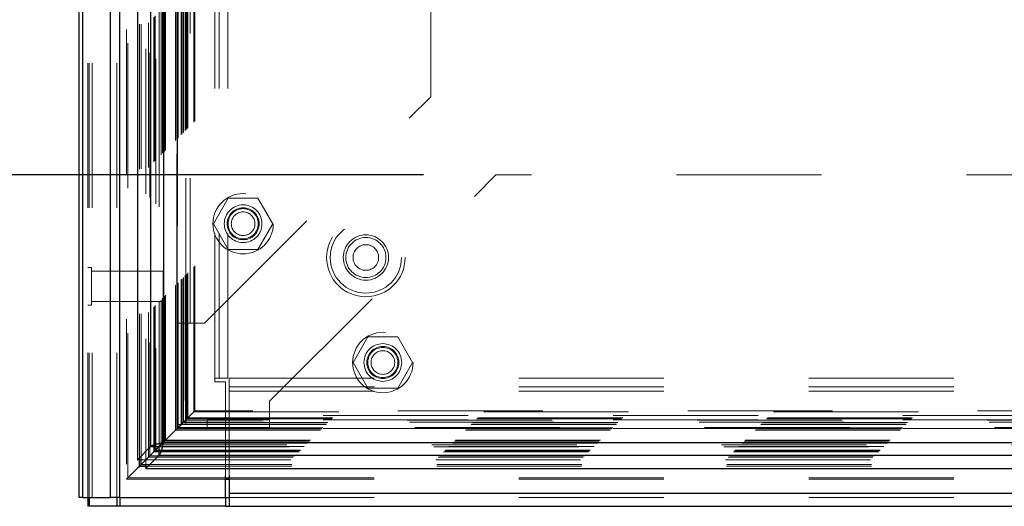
# Model space of a CAD drawing. Header units: inches. Extents: x 0.2 to 10.7, y 0.2 to 7.9.
# Tile 45 of 105: x 2.989 to 3.668, y 2.904 to 3.24. Entities that reach past the tile are written whole.
import ezdxf

# ---------------------------------------------------------------- set-up
doc = ezdxf.new("R2010")
doc.units = ezdxf.units.IN
doc.header["$MEASUREMENT"] = 0
doc.linetypes.add('HIDDEN', pattern=[0.075, 0.05, -0.025])
doc.layers.add('DIMENSIONS', color=140, linetype='Continuous')
doc.styles.add('SLDTEXTSTYLE0', font='TXT', dxfattribs={"width": 0.7})
doc.dimstyles.new('SLDDIMSTYLE0', dxfattribs={"dimtxt": 0.084961, "dimasz": 0.13, "dimexe": 0, "dimexo": 0.0625, "dimgap": 0.02124, "dimtad": 0, "dimtih": 1, "dimtoh": 1, "dimlfac": 12, "dimrnd": 1e-09, "dimzin": 12, "dimdsep": 46, "dimtxsty": 'SLDTEXTSTYLE0', "dimsah": 1, "dimcen": 0.09, "dimadec": 0, "dimazin": 3, "dimtfac": 1, "dimtofl": 0, "dimtmove": 0, "dimatfit": 3, "dimfxl": 0, "dimfrac": 2, "dimtolj": 1, "dimtzin": 12, "dimarcsym": 0})

# ---------------------------------------------------------------- blocks, each defined once
blk = doc.blocks.new('_D_1')
at = {"layer": 'DIMENSIONS'}
for p, q in [((3.26752, 4.62321), (2.59501, 4.62321)), ((2.72001, 4.62321), (2.72001, 4.08286)), ((2.55844, 3.92881), (2.52991, 3.92881)), ((2.52991, 3.92881), (2.52991, 3.79377)), ((2.88158, 3.92881), (2.91011, 3.92881)), ((2.91011, 3.92881), (2.91011, 3.79377)), ((2.52991, 3.79377), (2.55844, 3.79377)), ((2.91011, 3.79377), (2.88158, 3.79377)), ((2.72001, 3.13293), (2.72001, 3.77475)), ((3.26752, 3.13293), (2.59501, 3.13293))]:
    blk.add_line(p, q, dxfattribs=at)
for points in [[(2.72001, 4.62321), (2.70001, 4.49321), (2.74001, 4.49321)], [(2.72001, 3.13293), (2.74001, 3.26293), (2.70001, 3.26293)]]:
    blk.add_solid(points, dxfattribs=at)
at = {"layer": 'DIMENSIONS', "char_height": 0.083333, "attachment_point": 1, "style": 'SLDTEXTSTYLE0'}
for s, insert in [('17.88', (2.55844, 4.05525)), ('454.2', (2.55844, 3.9012))]:
    blk.add_mtext(s, dxfattribs=dict(at, insert=insert))

msp = doc.modelspace()

# ---------------------------------------------------------------- linework, layer by layer
at = {"color": 7, "linetype": 'HIDDEN', "lineweight": 18}
for p, q in [((3.0388076, 2.9101612), (3.0388076, 5.2290605)), ((3.0358076, 2.9101612), (3.0358076, 4.8553087)), ((3.0366863, 2.9101612), (3.0366863, 4.8548104)), ((3.0388076, 2.9101612), (3.0388076, 4.8538125)), ((3.0557623, 2.9101612), (3.0557623, 4.8458368)), ((3.0578836, 2.9101612), (3.0578836, 4.8455779)), ((3.0625056, 4.8332557), (3.0625056, 2.9228809)), ((3.0634295, 2.9237953), (3.0634295, 4.8323441)), ((3.0714327, 2.936958), (3.0714327, 4.8191814)), ((3.0725659, 2.9370649), (3.0725659, 4.8190745)), ((3.0759323, 4.8198737), (3.0759323, 2.9362656)), ((3.0776345, 2.9380002), (3.0776345, 4.8181391)), ((3.0785396, 4.8172335), (3.0785396, 2.9389035)), ((3.0813842, 2.94175), (3.0813842, 4.8143894)), ((3.0821982, 2.9425639), (3.0821982, 4.8135754)), ((3.0823479, 2.9427136), (3.0823479, 4.8134257)), ((3.0827551, 4.8130277), (3.0827551, 2.9431234)), ((3.0850168, 4.8107892), (3.0850168, 2.9453502)), ((3.0850477, 2.9454113), (3.0850477, 4.8107296)), ((3.0851816, 2.9455474), (3.0851816, 4.810592)), ((3.0863759, 2.9467447), (3.0863759, 4.8093938)), ((3.0875006, 2.9478663), (3.0875006, 4.808273)), ((3.0879712, 4.807844), (3.0879712, 2.9482953)), ((3.088803, 2.9491687), (3.088803, 4.8069706)), ((3.0895337, 2.9498995), (3.0895337, 4.8062399)), ((3.0964176, 2.9567834), (3.0964176, 4.799356)), ((3.097251, 2.9576167), (3.097251, 4.7985227)), ((3.0974638, 4.798295), (3.0974638, 2.9578472)), ((3.0976676, 4.798106), (3.0976676, 2.9580334)), ((3.0976676, 2.9580334), (3.0976676, 4.798106)), ((3.0980843, 2.95845), (3.0980843, 4.7976893)), ((3.0981319, 2.9584802), (3.0981319, 4.7976469)), ((3.100376, 2.9607417), (3.100376, 4.7953977)), ((3.100376, 2.9607417), (3.100376, 4.7953977)), ((3.1006169, 2.9609827), (3.1006169, 4.7951567)), ((3.1015461, 2.9619119), (3.1015461, 4.7942275)), ((3.1018343, 2.9622), (3.1018343, 4.7939393)), ((3.1034568, 2.9638031), (3.1034568, 4.7923347)), ((3.1041641, 2.9645299), (3.1041641, 4.7916095)), ((3.1049372, 2.9653029), (3.1049372, 4.7908364)), ((3.1090276, 2.9693934), (3.1090276, 4.786746)), ((3.1097561, 2.9701246), (3.1097561, 4.7860353)), ((3.123391, 2.9925779), (3.123391, 4.7634945)), ((3.123391, 2.9925779), (3.123391, 4.7634945)), ((3.126391, 2.9925779), (3.126391, 4.7634945)), ((3.132391, 2.9925779), (3.132391, 4.7634945)), ((3.0975234, 3.0306113), (3.0975234, 4.725528)), ((3.1035234, 3.0306113), (3.1035234, 4.725528)), ((3.1065234, 3.0306113), (3.1065234, 4.725528)), ((3.1065234, 3.0306113), (3.1065234, 4.725528)), ((3.2725234, 3.1868613), (3.2725234, 4.569278)), ((3.1162734, 3.0306113), (3.2725234, 3.1868613)), ((3.0972362, 3.1472336), (3.0972321, 2.9576294)), ((3.1612734, 2.9766808), (3.3175234, 3.1329308)), ((4.7421068, 3.1329308), (3.3175234, 3.1329308)), ((3.1327755, 3.1169725), (3.1225275, 3.0992225)), ((3.1532714, 3.1169725), (3.1327755, 3.1169725)), ((3.1635194, 3.0992225), (3.1532714, 3.1169725)), ((3.1225275, 3.0992225), (3.1327755, 3.0814725)), ((3.1532714, 3.0814725), (3.1635194, 3.0992225)), ((3.1327755, 3.0814725), (3.1532714, 3.0814725)), ((3.0384118, 3.0690154), (3.0358076, 3.0690154)), ((3.0384118, 3.0429737), (3.0384118, 3.0690154)), ((3.087891, 3.0664112), (3.0384118, 3.0664112)), ((3.087891, 3.0455779), (3.087891, 3.0664112)), ((3.0384118, 3.0455779), (3.087891, 3.0455779)), ((3.0358076, 3.0429737), (3.0384118, 3.0429737)), ((3.0975234, 3.0306113), (3.1065234, 3.0306113)), ((3.0975234, 2.9606113), (3.0975234, 3.0306113)), ((3.1035234, 2.9606113), (3.1035234, 3.0306113)), ((3.1065234, 3.0306113), (3.1162734, 3.0306113)), ((3.2291921, 3.0211808), (3.2189442, 3.0034308)), ((3.2496881, 3.0211808), (3.2291921, 3.0211808)), ((3.259936, 3.0034308), (3.2496881, 3.0211808)), ((3.2189442, 3.0034308), (3.2291921, 2.9856808)), ((3.2496881, 2.9856808), (3.259936, 3.0034308)), ((3.123391, 2.9900779), (3.123391, 2.9925779)), ((3.132391, 2.9925779), (3.123391, 2.9925779)), ((3.130891, 2.9900779), (3.123391, 2.9900779)), ((3.130891, 2.9254961), (3.130891, 2.9900779)), ((3.1333835, 2.9925779), (4.9262318, 2.9925779)), ((3.1333835, 2.9925779), (3.1333835, 2.9835779)), ((3.1333835, 2.9865779), (4.9262318, 2.9865779)), ((3.1333835, 2.9835779), (4.9262318, 2.9835779)), ((3.1333835, 2.9835779), (3.1333835, 2.9254961)), ((3.1333835, 2.9835779), (4.9262318, 2.9835779)), ((3.2291921, 2.9856808), (3.2496881, 2.9856808)), ((3.1612734, 2.9669308), (3.1612734, 2.9766808)), ((3.1090276, 2.9693934), (3.1049372, 2.9653029)), ((3.1090276, 2.9693934), (4.9505469, 2.9693934)), ((4.949835, 2.970127), (3.1097449, 2.970127)), ((3.1032753, 2.963641), (3.1026528, 2.9630186)), ((4.9563872, 2.96357), (3.1031631, 2.96357)), ((4.9563323, 2.9636136), (3.1032359, 2.9636136)), ((3.1041641, 2.9645299), (3.1034072, 2.963773)), ((3.1049372, 2.9653029), (3.1041641, 2.9645299)), ((3.1041641, 2.9645299), (4.9554104, 2.9645299)), ((3.1049372, 2.9653029), (4.9546374, 2.9653029)), ((3.1181068, 2.9639308), (3.1181068, 2.9579308)), ((3.1612734, 2.9639308), (3.1181068, 2.9639308)), ((4.8983568, 2.9669308), (3.1612734, 2.9669308)), ((3.1612734, 2.9579308), (3.1612734, 2.9669308)), ((4.8983568, 2.9669308), (3.1612734, 2.9669308)), ((4.8983568, 2.9639308), (3.1612734, 2.9639308)), ((3.097251, 2.9576167), (3.0964176, 2.9567834)), ((3.0964176, 2.9567834), (4.9631569, 2.9567834)), ((3.1006169, 2.9609827), (3.097251, 2.9576167)), ((3.097251, 2.9576167), (4.9623236, 2.9576167)), ((3.0972755, 2.9576107), (4.9623146, 2.9576107)), ((3.0974167, 2.9577757), (4.9621479, 2.9577757)), ((3.0975234, 2.9606113), (3.1035234, 2.9606113)), ((3.0976676, 2.9580334), (4.9619069, 2.9580334)), ((3.0976676, 2.9580334), (4.9619069, 2.9580334)), ((4.9615135, 2.9584631), (3.0980514, 2.9584631)), ((3.0980843, 2.95845), (4.9614903, 2.95845)), ((3.100376, 2.9607417), (4.9591986, 2.9607417)), ((3.100376, 2.9607417), (4.9591986, 2.9607417)), ((3.1006169, 2.9609827), (4.9589576, 2.9609827)), ((3.1018343, 2.9622), (3.1015461, 2.9619119)), ((3.1015461, 2.9619119), (4.9580284, 2.9619119)), ((4.9577403, 2.9622), (3.1018343, 2.9622)), ((3.1612734, 2.9579308), (3.1181068, 2.9579308)), ((4.8983568, 2.9579308), (3.1612734, 2.9579308)), ((3.088803, 2.9491687), (3.0878141, 2.9481798)), ((3.0895337, 2.9498995), (3.088803, 2.9491687)), ((3.088803, 2.9491687), (4.9707716, 2.9491687)), ((3.0895337, 2.9498995), (4.9700408, 2.9498995)), ((3.0821982, 2.9425639), (4.9773764, 2.9425639)), ((3.0823479, 2.9427136), (4.9772267, 2.9427136)), ((3.0825794, 2.9429411), (4.976981, 2.9429411)), ((4.9746339, 2.945317), (3.0849438, 2.945317)), ((3.0850261, 2.9453409), (4.9745485, 2.9453409)), ((3.0851816, 2.9455474), (4.9743929, 2.9455474)), ((4.9732073, 2.9467159), (3.086368, 2.9467159)), ((3.0875006, 2.9478663), (4.9720739, 2.9478663)), ((3.0879712, 2.9482953), (4.9716033, 2.9482953)), ((3.0704172, 2.9362656), (3.0759323, 2.9362656)), ((3.0765235, 2.9368568), (3.0759323, 2.9362656)), ((3.0759416, 2.9362564), (3.0765335, 2.9368483)), ((3.0759416, 2.930763), (3.0759416, 2.9362564)), ((3.0759416, 2.9362564), (4.983633, 2.9362564)), ((3.0776345, 2.9380002), (3.0764902, 2.9368559)), ((3.0776345, 2.9380002), (4.98194, 2.9380002)), ((3.0786183, 2.9389898), (4.9809524, 2.9389898)), ((3.0813842, 2.94175), (4.9781903, 2.94175)), ((3.0766352, 2.9317984), (4.9829394, 2.9317984)), ((3.0767421, 2.9329316), (4.9828325, 2.9329316)), ((3.0625004, 2.9228626), (3.130891, 2.9228626)), ((3.0650744, 2.925449), (3.0634295, 2.9237953)), ((3.0634295, 2.9237953), (3.130891, 2.9237953)), ((3.1333835, 2.9237953), (4.9262318, 2.9237953)), ((3.1333835, 2.9228626), (4.9262318, 2.9228626)), ((3.1333835, 2.9131612), (4.9262318, 2.9131612)), ((3.1333835, 2.9101612), (4.9262318, 2.9101612))]:
    msp.add_line(p, q, dxfattribs=at)
at = {"color": 7, "linetype": 'Continuous', "lineweight": 25}
for p, q in [((3.0298076, 2.9101612), (3.0298076, 4.8559907)), ((3.0324437, 2.9101612), (3.0324437, 4.8548104)), ((3.0515196, 2.9101612), (3.0515196, 4.8458368)), ((3.0578836, 2.9101612), (3.0578836, 4.8455779)), ((3.0700234, 4.8198737), (3.0700234, 2.9362656)), ((3.079108, 4.8107892), (3.079108, 2.9453502)), ((3.0879712, 4.807844), (3.0879712, 2.9482953)), ((3.079108, 2.9453502), (3.0700234, 2.9362656)), ((3.0850168, 2.9453502), (3.0765235, 2.9368568)), ((3.0765335, 2.9368483), (3.0850261, 2.9453409)), ((3.079108, 2.9453502), (3.0850168, 2.9453502)), ((3.0878141, 2.9481798), (3.0850006, 2.9453664)), ((3.0850261, 2.939432), (3.0850261, 2.9453409)), ((3.0879712, 2.9482953), (4.9716033, 2.9482953)), ((3.0700234, 2.9362656), (3.0704172, 2.9362656)), ((3.0714327, 2.9317984), (3.0714327, 2.936958)), ((3.0725659, 2.9329316), (3.0725659, 2.9370649)), ((3.0764902, 2.9368559), (3.0725659, 2.9329316)), ((3.0759416, 2.9303475), (3.0850261, 2.939432)), ((3.0850261, 2.939432), (4.9745485, 2.939432)), ((3.0725659, 2.9329316), (3.0714327, 2.9317984)), ((3.0714327, 2.9317984), (3.0766352, 2.9317984)), ((3.0725659, 2.9329316), (3.0767421, 2.9329316)), ((3.0759416, 2.9303475), (3.0759416, 2.930763)), ((3.0759416, 2.9303475), (4.983633, 2.9303475)), ((3.130891, 2.9101612), (3.130891, 2.9254961)), ((3.130891, 2.9237953), (3.1333835, 2.9237953)), ((3.130891, 2.9228626), (3.1333835, 2.9228626)), ((3.1333835, 2.9254961), (3.1333835, 2.9131612)), ((3.0324437, 2.9101612), (3.0298076, 2.9101612)), ((3.0324437, 2.9101612), (3.0515196, 2.9101612)), ((3.0358076, 2.9101612), (3.0358076, 2.9041612)), ((3.0366853, 2.9101612), (3.0366853, 2.9041612)), ((3.0578836, 2.9101612), (3.0515196, 2.9101612)), ((3.0557613, 2.9101612), (3.0557613, 2.9041612)), ((3.0578803, 2.9101612), (3.0578803, 2.9041612)), ((3.0578836, 2.9101612), (3.130891, 2.9101612)), ((3.1308835, 2.9101612), (3.1308835, 2.9041612)), ((3.130891, 2.9101612), (3.1333835, 2.9101612)), ((3.1333835, 2.9131612), (4.9262318, 2.9131612)), ((3.1333835, 2.9131612), (3.1333835, 2.9041612)), ((3.0366853, 2.9041612), (3.0358076, 2.9041612)), ((3.0557613, 2.9041612), (3.0366853, 2.9041612)), ((3.0578803, 2.9041612), (3.0557613, 2.9041612)), ((3.1308835, 2.9041612), (3.0578803, 2.9041612)), ((3.1308835, 2.9041612), (3.1333835, 2.9041612)), ((3.1333835, 2.9041612), (4.9262318, 2.9041612))]:
    msp.add_line(p, q, dxfattribs=at)
at = {"color": 7, "linetype": 'HIDDEN', "lineweight": 18}
for centre, radius in [((3.1430234, 3.0992225), 0.0208333), ((3.1430234, 3.0992225), 0.0130208), ((3.1430234, 3.0992225), 0.0110417), ((3.1430234, 3.0992225), 0.0104167), ((3.1430234, 3.0992225), 0.0081625), ((3.2277243, 3.0759112), 0.0270833), ((3.2277243, 3.0759112), 0.0245833), ((3.2277243, 3.0759112), 0.0245833), ((3.2277243, 3.0759112), 0.015625), ((3.2277243, 3.0759112), 0.0138333), ((3.2277243, 3.0759112), 0.0088333), ((3.2394401, 3.0034308), 0.0208333), ((3.2394401, 3.0034308), 0.0130208), ((3.2394401, 3.0034308), 0.0110417), ((3.2394401, 3.0034308), 0.0104167), ((3.2394401, 3.0034308), 0.0081625)]:
    msp.add_circle(centre, radius, dxfattribs=at)
for points, knots in [([(3.103181, 2.9635516), (3.1031737, 2.9656921), (3.1031528, 2.9717702), (3.1031353, 2.9828047), (3.103124, 2.9975504), (3.1031233, 3.014692), (3.1031283, 3.0392072), (3.103133, 3.0696425), (3.1031284, 3.1150179), (3.1031305, 3.1693315), (3.1031293, 3.2878552), (3.1031303, 3.5207834), (3.1031299, 3.9086488), (3.1031292, 4.2499022), (3.1031303, 4.4848538), (3.1031283, 4.5728462), (3.1031333, 4.6389789), (3.1031297, 4.6833941), (3.1031244, 4.7058367), (3.1031236, 4.7270806), (3.1031347, 4.745823), (3.1031603, 4.7614298), (3.1031955, 4.7739893), (3.103234, 4.7839272), (3.1032636, 4.7898056), (3.1032754, 4.7924189), (3.1032758, 4.7924967)], [0, 0, 0, 0, 0.00351099, 0.00997012, 0.01809984, 0.02769812, 0.03808723, 0.05831184, 0.07762083, 0.11251589, 0.14740176, 0.27203389, 0.49458523, 0.78361263, 0.83178777, 0.87997353, 0.92794543, 0.94026453, 0.95282728, 0.96475771, 0.97511069, 0.9835701, 0.99035753, 0.99571192, 0.99987228, 1, 1, 1, 1]), ([(3.1088455, 2.9692113), (3.1089291, 2.9692898), (3.1091658, 2.9695121), (3.1094271, 2.9697867), (3.1096085, 2.9699742), (3.1097267, 2.9700921), (3.1097846, 2.9701568), (3.1095851, 2.9699814), (3.1092681, 2.969647), (3.1090276, 2.9693934)], [0, 0, 0, 0, 0.07365324, 0.20849116, 0.27020828, 0.32874837, 0.4334973, 0.57037867, 1, 1, 1, 1]), ([(3.097251, 2.9576167), (3.0972618, 2.9576257), (3.0972907, 2.9576499), (3.0973578, 2.9577038), (3.0974531, 2.9577925), (3.0975878, 2.957931), (3.0977576, 2.9581171), (3.0979376, 2.9583012), (3.098216, 2.9586008), (3.0986003, 2.958953), (3.0990902, 2.9594374), (3.0995839, 2.9599255), (3.1000733, 2.9604183), (3.1005697, 2.9609372), (3.1010979, 2.9614839), (3.1016817, 2.9620606), (3.1022002, 2.9625661), (3.1026271, 2.9629901), (3.1029473, 2.9633229), (3.1032109, 2.9635833), (3.1033672, 2.9637255), (3.1034209, 2.9637889), (3.1034419, 2.9638135), (3.1034328, 2.9638067), (3.1033917, 2.9637668), (3.103301, 2.9636751), (3.103136, 2.963504), (3.1028789, 2.9632467), (3.1025403, 2.9629076), (3.1021696, 2.9625363), (3.101805, 2.9621675), (3.1014825, 2.961845), (3.1011787, 2.9615433), (3.1008947, 2.9612604), (3.1007062, 2.9610719), (3.1006169, 2.9609827)], [0, 0, 0, 0, 0.00439356, 0.01173838, 0.02163482, 0.03350567, 0.04779307, 0.06568678, 0.08271741, 0.13093937, 0.18168737, 0.23216768, 0.28228217, 0.33196403, 0.38592837, 0.4419291, 0.49946573, 0.52708501, 0.55441871, 0.582539, 0.59216523, 0.60287403, 0.6156206, 0.63018155, 0.64591919, 0.66303072, 0.69332902, 0.73059674, 0.77495177, 0.82660596, 0.86749821, 0.90533369, 0.94005342, 0.9715974, 1, 1, 1, 1]), ([(3.1029922, 2.9633678), (3.10352, 2.9638985), (3.1046135, 2.9649979), (3.1055404, 2.9659125), (3.10602, 2.9663857)], [0, 0, 0, 0, 0.48263508, 1, 1, 1, 1]), ([(3.087858, 2.9482141), (3.0881387, 2.9484921), (3.0885816, 2.948931), (3.0892617, 2.9496229), (3.0898408, 2.9502098), (3.0903599, 2.9507179), (3.0910101, 2.9513845), (3.0914783, 2.9518348), (3.0924585, 2.9528316), (3.0937, 2.9540588), (3.0950884, 2.955449), (3.0962212, 2.9565821), (3.0968905, 2.9572768), (3.0973402, 2.9577289), (3.0976661, 2.9580592), (3.0978889, 2.9582376), (3.0980151, 2.9583773), (3.0981131, 2.9585055), (3.0981524, 2.9585416), (3.098079, 2.9584617), (3.0980514, 2.9584317)], [0, 0, 0, 0, 0.072481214, 0.114408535, 0.158397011, 0.203007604, 0.231180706, 0.325634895, 0.413899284, 0.559894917, 0.714270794, 0.789438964, 0.829170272, 0.86907429, 0.889800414, 0.90626186, 0.919368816, 0.935334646, 0.975685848, 1, 1, 1, 1]), ([(3.0974167, 2.9577899), (3.0974104, 2.9577807), (3.0973998, 2.9577651), (3.097438, 2.9578087), (3.0975019, 2.9578692), (3.0975224, 2.9578887)], [0, 0, 0, 0, 0.4998546, 0.83913407, 1, 1, 1, 1]), ([(3.0821982, 2.9425639), (3.0821748, 2.9425405), (3.0821277, 2.9424933), (3.0820735, 2.9424384), (3.0820649, 2.9424295), (3.082134, 2.9424996), (3.0822359, 2.9426019), (3.0823537, 2.9427201), (3.0825356, 2.942896), (3.08268, 2.9430439), (3.0827577, 2.9431234)], [0, 0, 0, 0, 0.08209211, 0.1652609, 0.33805336, 0.51845862, 0.6098696, 0.70165625, 0.83956933, 1, 1, 1, 1]), ([(3.0713785, 2.9317434), (3.071783, 2.9321441), (3.0729633, 2.9333135), (3.0741864, 2.934546), (3.0749903, 2.935356)], [0, 0, 0, 0, 0.34272589, 1, 1, 1, 1]), ([(3.0776345, 2.9380002), (3.0776228, 2.9379879), (3.0775982, 2.9379621), (3.0776168, 2.9379788), (3.077671, 2.9380362), (3.077764, 2.9381361), (3.0778691, 2.9382435), (3.0779553, 2.9383285), (3.0780402, 2.9384087), (3.0781782, 2.9385421), (3.0783861, 2.9387516), (3.0785397, 2.9389074), (3.0786183, 2.9389872)], [0, 0, 0, 0, 0.08063561, 0.16911263, 0.26920322, 0.38063025, 0.50007052, 0.5495463, 0.58205202, 0.68584555, 0.83919143, 1, 1, 1, 1]), ([(3.0634295, 2.9237953), (3.0631935, 2.9235589), (3.0628755, 2.9232405), (3.0625833, 2.9229389), (3.0624908, 2.9228594), (3.0624956, 2.9228623), (3.0625302, 2.922889), (3.0625698, 2.9229249), (3.0626243, 2.9229812), (3.0627187, 2.9230833), (3.0629601, 2.9233321), (3.0633021, 2.9236726), (3.0635696, 2.9239377), (3.0636817, 2.9240488)], [0, 0, 0, 0, 0.37638153, 0.50694409, 0.6074228, 0.64966935, 0.6700491, 0.68991638, 0.70992409, 0.73119275, 0.77997083, 0.90784338, 1, 1, 1, 1])]:
    msp.add_open_spline(points, degree=3, knots=knots, dxfattribs=at)
at = {"color": 7, "linetype": 'Continuous', "lineweight": 25}
for points, knots in [([(3.079108, 2.9453502), (3.0792898, 2.9455956), (3.0796534, 2.945841), (3.0807006, 2.9463319), (3.081384, 2.9465773), (3.0829884, 2.9470682), (3.083909, 2.9473136), (3.0858771, 2.9478045), (3.086924, 2.9480499), (3.0879712, 2.9482953)], [0, 0, 0, 0, 0.25, 0.25, 0.5, 0.5, 0.75, 0.75, 1, 1, 1, 1]), ([(3.0879712, 2.9482953), (3.0878715, 2.9482252), (3.087672, 2.9480849), (3.0873758, 2.9478746), (3.0870855, 2.9476642), (3.086804, 2.9474538), (3.0865341, 2.9472435), (3.0862785, 2.9470331), (3.0859801, 2.9467703), (3.0856611, 2.9464546), (3.085361, 2.9460865), (3.0851338, 2.9457183), (3.0850558, 2.9454729), (3.0850168, 2.9453502)], [0, 0, 0, 0, 0.071449, 0.14289799, 0.21434699, 0.28579598, 0.35724498, 0.42869398, 0.50014297, 0.62510723, 0.75007149, 0.87503574, 1, 1, 1, 1]), ([(3.0879712, 2.9482953), (3.0877258, 2.9472481), (3.0874804, 2.9462012), (3.0869895, 2.9442331), (3.0867441, 2.9433124), (3.0862532, 2.941708), (3.0860078, 2.9410247), (3.085517, 2.9399775), (3.0852715, 2.9396139), (3.0850261, 2.939432)], [0, 0, 0, 0, 0.25, 0.25, 0.5, 0.5, 0.75, 0.75, 1, 1, 1, 1]), ([(3.0850261, 2.9453409), (3.0850962, 2.945361), (3.0852365, 2.9454013), (3.0854468, 2.9454984), (3.0856572, 2.9456212), (3.0858676, 2.9457711), (3.0860779, 2.9459459), (3.0862883, 2.9461442), (3.0865512, 2.9464185), (3.0868668, 2.9467877), (3.087235, 2.947264), (3.0876031, 2.9477717), (3.0878485, 2.9481208), (3.0879712, 2.9482953)], [0, 0, 0, 0, 0.071449, 0.14289799, 0.21434699, 0.28579598, 0.35724498, 0.42869398, 0.50014297, 0.62510723, 0.75007149, 0.87503574, 1, 1, 1, 1]), ([(3.0714327, 2.9317984), (3.0711042, 2.9314607), (3.0706805, 2.931025), (3.0698193, 2.9301814), (3.0688905, 2.929264), (3.0668315, 2.9271822), (3.0655359, 2.9259137), (3.0651444, 2.9255195), (3.0650744, 2.925449)], [0, 0, 0, 0, 0.203900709, 0.263022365, 0.585122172, 0.877623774, 0.97810883, 1, 1, 1, 1])]:
    msp.add_open_spline(points, degree=3, knots=knots, dxfattribs=at)

# ---------------------------------------------------------------- dimensions: what is measured, and where the dimension line sits
at = {"layer": 'DIMENSIONS'}
dim = msp.add_linear_dim(base=(2.7200105, 3.1329308), p1=(3.3175234, 4.6232085), p2=(3.3175234, 3.1329308), angle=90, dimstyle='SLDDIMSTYLE0', dxfattribs=at)
dim.commit()
dim.dimension.update_dxf_attribs({"geometry": '_D_1', "text_midpoint": (2.7200105, 3.9288053), "dimtype": 160})

doc.saveas('drawing.dxf')
